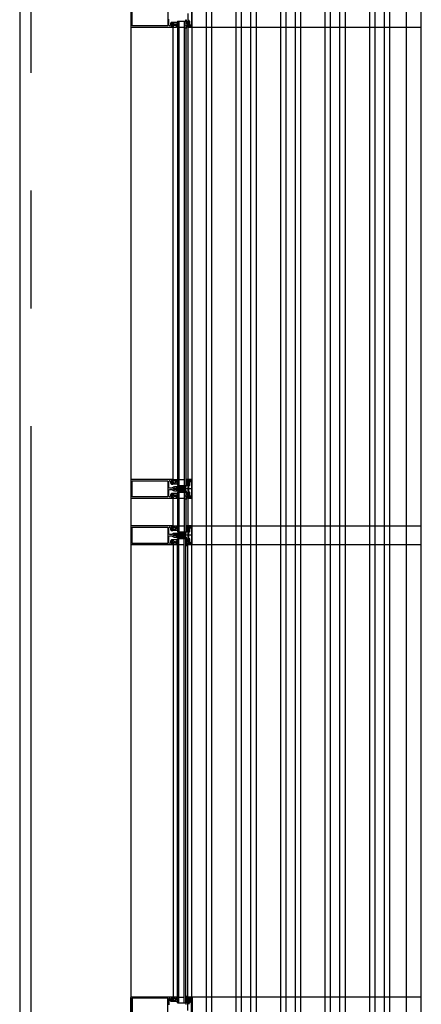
# Model space of a CAD drawing. Header units: millimetres. Extents: x -3528 to 120637, y -25886 to 25397.
# Tile 9 of 20: x 114095 to 115178, y -17809 to -15157. Entities that reach past the tile are written whole.
import ezdxf

# ---------------------------------------------------------------- set-up
doc = ezdxf.new("R2010")
doc.units = ezdxf.units.MM
doc.header["$LTSCALE"] = 50
doc.header["$MEASUREMENT"] = 0
doc.linetypes.add('CENTER', pattern=[50.8, 31.75, -6.35, 6.35, -6.35])
doc.layers.get('0').update_dxf_attribs({"linetype": 'CONTINUOUS'})
for name, color, linetype in [('AL31----_BUITENKOZIJN', 1, 'CONTINUOUS'), ('AL31----_BUITENKOZIJN_MERKCODE', 1, 'CONTINUOUS'), ('AL67----_ZONWERING', 2, 'CONTINUOUS'), ('BL$7----_STRAMIEN', 8, 'CONTINUOUS')]:
    doc.layers.add(name, color=color, linetype=linetype)
doc.styles.add('02_100', font='B-GBP.shx', dxfattribs={"height": 250})
doc.styles.get("Standard").update_dxf_attribs({"font": 'arial.ttf'})

# ---------------------------------------------------------------- blocks, each defined once
blk = doc.blocks.new('204507')
at = {"color": 0, "linetype": 'ByBlock', "lineweight": -2}
blk.add_lwpolyline([(0, 0.15), (0, 9.6), (-0.2, 9.8), (-1.49, 9.8), (-1.96, 9.69), (-4.07, 8.75), (-4.5, 8.8), (-4.59, 8.96), (-3.96, 9.52), (-3.46, 9.68), (-2.7, 9.87), (-2.18, 9.97), (-1.17, 10.08), (-0.67, 10.09), (-0.07, 10.67), (-0.08, 10.81), (-0.63, 10.99), (-1.28, 10.98), (-1.8, 10.95), (-2.32, 10.89), (-4.11, 10.49), (-4.8, 10.24), (-6.58, 10.06), (-7.04, 10.85), (-7.35, 11), (-7.56, 10.85), (-8.04, 10.02), (-8.46, 9.81), (-8.75, 10.02), (-9.24, 10.85), (-9.56, 11), (-9.77, 10.83), (-10.24, 10.02), (-10.68, 9.81), (-10.97, 10.02), (-11.45, 10.85), (-11.76, 11), (-11.97, 10.85), (-12.4, 10.11), (-12.4, 0.15), (-10.4, 0.15), (-9.84, 0.3), (-9.58, 0.2), (-9.5, 0), (-9.5, -1.6), (-10.3, -1.6), (-10.3, -1.9), (-8.87, -3.33), (-8.27, -3.6), (-4.12, -3.6), (-3.51, -3.31), (-2.1, -1.9), (-2.1, -1.600001), (-2.9, -1.600001), (-2.9, 0), (-2.77, 0.25), (-2.56, 0.3), (-2, 0.15), (0, 0.15), (0, 9.6), (-0.2, 9.8), (-1.49, 9.8), (-1.96, 9.69), (-4.07, 8.75), (-4.5, 8.8), (-4.59, 8.96), (-3.96, 9.52), (-3.46, 9.68), (-2.7, 9.87), (-2.18, 9.97), (-1.17, 10.08), (-0.67, 10.09), (-0.07, 10.67), (-0.08, 10.81), (-0.63, 10.99), (-1.28, 10.98), (-1.8, 10.95), (-2.32, 10.89), (-4.11, 10.49), (-4.8, 10.24), (-6.58, 10.06), (-7.04, 10.85), (-7.35, 11), (-7.56, 10.85), (-8.04, 10.02), (-8.46, 9.81), (-8.75, 10.02), (-9.24, 10.85), (-9.56, 11), (-9.77, 10.83), (-10.24, 10.02), (-10.68, 9.81), (-10.97, 10.02), (-11.45, 10.85), (-11.76, 11), (-11.97, 10.85), (-12.4, 10.11), (-12.4, 0.15), (-10.4, 0.15), (-9.84, 0.3), (-9.58, 0.2), (-9.5, 0), (-9.5, -1.6), (-10.3, -1.6), (-10.3, -1.9), (-8.87, -3.33), (-8.27, -3.6), (-4.12, -3.6), (-3.51, -3.31), (-2.1, -1.9), (-2.1, -1.600001), (-2.9, -1.600001), (-2.9, 0), (-2.77, 0.25), (-2.56, 0.3), (-2, 0.15), (0, 0.15)], dxfattribs=at)
for points in [[(-8.45, 3.599999), (-8.45, 6.3), (-7.45, 7.3), (-4.95, 7.3), (-3.95, 6.3), (-3.95, 3.599999), (-4.54, 2.19), (-5.95, 1.6), (-6.45, 1.6), (-7.86, 2.19)], [(-4.2, -0.500001), (-4.2, -2.180001), (-4.67, -2.6), (-7.73, -2.6), (-4.67, -2.6), (-7.73, -2.6), (-8.2, -2.180001), (-8.2, -0.500001), (-8.2, -2.180001), (-8.2, -0.500001), (-7.73, 0), (-4.7, 0)]]:
    blk.add_lwpolyline(points, close=True, dxfattribs=at)
at = {"color": 0, "linetype": 'ByBlock', "lineweight": -2, "flags": 3}
blk.add_attdef('GRUPPE', (0, 0), '', height=1, dxfattribs=at)
blk = doc.blocks.new('204772')
at = {"color": 0, "linetype": 'ByBlock', "lineweight": -2}
for points in [[(0.3, 0.3), (0.29, -1.63), (-0.04, -1.87), (-0.6, -1.72), (-4.88, -1.72), (-5.34, -2.22), (-5.36, -3.57), (-6.35, -4.71), (-6.85, -4.87), (-8.62, -5.22), (-9.12, -5.26), (-9.52, -5.45), (-9.69, -5.87), (-9.61, -6.12), (-9.49, -6.17), (-9.1, -6.16), (-8.37, -6.16), (-7.64, -6.08), (-6.93, -5.94), (-6.23, -5.73), (-5.55, -5.45), (-4.9, -5.12), (-4.28, -4.72), (-3.7, -4.27), (-2.68, -3.63), (-1.5, -4.52), (-1.12, -5.92), (-1.01, -6.07), (-0.84, -6.12), (-0.62, -6.03), (-0.58, -5.98), (-0.03, -5.03), (0, -4.99), (0.16, -4.92), (0.32, -4.98), (0.36, -5.03), (0.93, -6), (0.97, -6.05), (1.15, -6.12), (1.38, -6.03), (1.42, -5.98), (1.97, -5.03), (2, -4.99), (2.16, -4.92), (2.32, -4.98), (2.36, -5.03), (2.93, -6), (2.97, -6.05), (3.15, -6.12), (3.38, -6.03), (3.42, -5.98), (3.97, -5.03), (4, -4.99), (4.16, -4.92), (4.32, -4.98), (4.36, -5.03), (4.93, -6), (4.97, -6.05), (5.16, -6.12), (5.34, -6.07), (5.45, -5.92), (5.83, -4.52), (7.01, -3.63), (8.03, -4.27), (8.61, -4.72), (9.22, -5.12), (9.75, -5.38), (10.73, -5.73), (11.75, -5.98), (12.27, -6.06), (12.79, -6.11), (13.43, -6.16), (13.82, -6.17), (13.94, -6.12), (14.02, -5.87), (13.85, -5.45), (12.14, -5.04), (10.33, -4.52), (10.19, -4.41), (10.15, -4.37), (10.1, -4.33), (9.67, -3.39), (9.66, -1.99), (9.36, -1.7), (7.2, -1.72), (6.64, -1.87), (6.4, -1.8), (6.3, -1.57), (6.3, 0.3), (7.1, 0.3), (7.1, 0.6), (5.69, 1.51), (5, 1.8), (1.53, 1.8), (0.93, 1.53), (-0.5, 0.6), (-0.5, 0.3)], [(2.07, -1.8), (4.5, -1.8), (5, -1.3), (4.99, 0.38), (4.53, 0.8), (2.07, 0.8), (1.61, 0.38), (1.6, -1.3)]]:
    blk.add_lwpolyline(points, close=True, dxfattribs=at)
at = {"color": 0, "linetype": 'ByBlock', "lineweight": -2, "flags": 3}
blk.add_attdef('GRUPPE', (0, 0), '', height=1, dxfattribs=at)
blk = doc.blocks.new('204602')
at = {"color": 0, "linetype": 'ByBlock', "lineweight": -2}
for points in [[(3, 1.8), (3, 16.05), (2.69, 16.88), (1.67, 17.3), (0.87, 16.94), (0.5, 15.91), (0.91, 15.12), (1.36, 14.83), (1.5, 14.53), (1.5, 10.72), (1.21, 10.09), (-1.3, 7.59), (-2.7, 7.59), (-5.21, 10.09), (-5.5, 10.72), (-5.5, 14.53), (-5.36, 14.83), (-4.91, 15.12), (-4.5, 15.91), (-4.86, 16.94), (-5.68, 17.3), (-6.69, 16.88), (-7, 16.05), (-7, 1.8), (-5.06, 1.8), (-4.06, 1.3), (-3.71, 0.3), (-3.76, -0.83), (-3.83, -2.89), (-3.84, -4.46), (-4.02, -4.7), (-3.84, -4.94), (-3.82, -6.44), (-3.74, -8.19), (-3.68, -8.91), (-3.42, -9.54), (-2.63, -10.41), (-2, -10.7), (-1.37, -10.41), (-0.58, -9.54), (-0.32, -8.91), (-0.26, -8.19), (-0.18, -6.44), (-0.16, -4.94), (0.02, -4.7), (-0.16, -4.46), (-0.17, -2.89), (-0.24, -0.83), (-0.29, 0.3), (0.16, 1.41), (1.06, 1.8)], [(-5, 3.6), (-5.5, 4.1), (-5.5, 7.06), (-5.29, 7.47), (-4.96, 7.56), (-4.65, 7.42), (-3.72, 6.49), (-2, 5.79), (-0.28, 6.49), (0.65, 7.42), (1.08, 7.56), (1.5, 7.06), (1.5, 4.1), (1, 3.6), (-0.47, 3.6), (-1.85, 2.81), (-3.53, 3.6)]]:
    blk.add_lwpolyline(points, close=True, dxfattribs=at)
blk.add_lwpolyline([(-3.17, 0.5), (-2, 1.8), (-0.96, 1.09), (-0.76, -0.68), (-0.74, -1.28), (-0.69, -3.06), (-0.69, -4.54), (-0.72, -5.73), (-0.74, -6.33), (-0.75, -6.62), (-0.77, -7.22), (-1.17, -9.12), (-2, -9.5), (-2.83, -9.12), (-3.23, -7.22), (-3.25, -6.62), (-3.26, -6.33), (-3.28, -5.73), (-3.31, -4.54), (-3.31, -3.06), (-3.29, -2.17), (-3.27, -1.57), (-3.26, -1.28), (-3.24, -0.68), (-3.17, 0.5)], dxfattribs=at)
at = {"color": 0, "linetype": 'ByBlock', "lineweight": -2, "flags": 3}
blk.add_attdef('GRUPPE', (0, 0), '', height=1, dxfattribs=at)

msp = doc.modelspace()

# ---------------------------------------------------------------- linework, layer by layer
at = {"layer": 'AL31----_BUITENKOZIJN'}
for p, q in [((114395, -5050.4), (114395, -19945.8)), ((114558.7, -15128.2), (114558.7, -15174.6)), ((114560, -15175.4), (114560, -15127.4)), ((114520.3, -15160.4), (114543.3, -15160.4)), ((114520.3, -15160.4), (114520.3, -16411.5)), ((114524.3, -15160.4), (114524.3, -16411.5)), ((114538.3, -15160.4), (114538.3, -16411.5)), ((114543.3, -15160.4), (114543.3, -16411.7)), ((114557.3, -15171.1), (114556.5, -15171.1)), ((114556.5, -15171.1), (114556.5, -15174.6)), ((114557.8, -15171.6), (114557.3, -15171.1)), ((114557.8, -15174.6), (114557.8, -15171.6)), ((114508.5, -16395.4), (114508.5, -15176.4)), ((114524.3, -15176.4), (114538.3, -15176.4)), ((114551.6, -15174.1), (114548, -15175.3)), ((114548, -15175.3), (114548, -15176.4)), ((114548, -15176.4), (114559, -15176.4)), ((114548, -15176.4), (114548, -16395.4)), ((114553, -15174.9), (114551.6, -15174.1)), ((114554.5, -15174.9), (114553, -15174.9)), ((114554.5, -15175.1), (114554.5, -15174.9)), ((114556, -15175.1), (114554.5, -15175.1)), ((114556.5, -15174.6), (114556, -15175.1)), ((114558.3, -15175.1), (114557.8, -15174.6)), ((114558.7, -15174.6), (114558.2, -15175.1)), ((114558.2, -15175.1), (114558.3, -15175.1)), ((114559, -15176.4), (114560, -15175.4)), ((114520.3, -16411.5), (114543.3, -16411.5)), ((114524.3, -16395.5), (114538.3, -16395.5)), ((114548, -16395.4), (114548, -16396.5)), ((114559, -16395.4), (114548, -16395.4)), ((114548, -16396.5), (114551.6, -16397.7)), ((114551.6, -16397.7), (114553, -16396.9)), ((114553, -16396.9), (114554.5, -16396.9)), ((114554.5, -16396.9), (114554.5, -16396.7)), ((114554.5, -16396.7), (114556, -16396.7)), ((114556, -16396.7), (114556.5, -16397.2)), ((114556.5, -16397.2), (114556.5, -16400.7)), ((114556.5, -16400.7), (114557.3, -16400.7)), ((114557.3, -16400.7), (114557.8, -16400.2)), ((114557.8, -16397.2), (114558.3, -16396.7)), ((114557.8, -16400.2), (114557.8, -16397.2)), ((114558.2, -16396.7), (114558.7, -16397.2)), ((114558.3, -16396.7), (114558.2, -16396.7)), ((114558.7, -16397.2), (114558.7, -16443.6)), ((114560, -16396.4), (114559, -16395.4)), ((114560, -16444.4), (114560, -16396.4)), ((114560.6, -16420.4), (114513.8, -16420.4)), ((114520.2, -16429.4), (114543.3, -16429.4)), ((114520.2, -16429.4), (114520.2, -16536.5)), ((114524.2, -16429.4), (114524.2, -16536.5)), ((114538.2, -16429.4), (114538.2, -16536.5)), ((114543.2, -16429.4), (114543.2, -16536.5)), ((114551.6, -16443.1), (114548, -16444.3)), ((114548, -16444.3), (114548, -16445.4)), ((114553, -16443.9), (114551.6, -16443.1)), ((114554.5, -16443.9), (114553, -16443.9)), ((114554.5, -16444.1), (114554.5, -16443.9)), ((114556, -16444.1), (114554.5, -16444.1)), ((114556.5, -16443.6), (114556, -16444.1)), ((114557.3, -16440.1), (114556.5, -16440.1)), ((114556.5, -16440.1), (114556.5, -16443.6)), ((114557.8, -16440.6), (114557.3, -16440.1)), ((114557.8, -16443.6), (114557.8, -16440.6)), ((114558.3, -16444.1), (114557.8, -16443.6)), ((114558.7, -16443.6), (114558.2, -16444.1)), ((114558.2, -16444.1), (114558.3, -16444.1)), ((114559, -16445.4), (114560, -16444.4)), ((114508.5, -16520.4), (114508.5, -16445.4)), ((114524.3, -16445.4), (114538.3, -16445.4)), ((114548, -16445.4), (114559, -16445.4)), ((114548, -16445.4), (114548, -16520.4)), ((114524.3, -16520.5), (114538.3, -16520.5)), ((114548, -16520.4), (114548, -16521.5)), ((114559, -16520.4), (114548, -16520.4)), ((114548, -16521.5), (114551.6, -16522.7)), ((114551.6, -16522.7), (114553, -16521.9)), ((114553, -16521.9), (114554.5, -16521.9)), ((114554.5, -16521.9), (114554.5, -16521.7)), ((114554.5, -16521.7), (114556, -16521.7)), ((114556, -16521.7), (114556.5, -16522.2)), ((114556.5, -16522.2), (114556.5, -16525.7)), ((114557.8, -16522.2), (114558.3, -16521.7)), ((114557.8, -16525.2), (114557.8, -16522.2)), ((114558.2, -16521.7), (114558.7, -16522.2)), ((114558.3, -16521.7), (114558.2, -16521.7)), ((114558.7, -16522.2), (114558.7, -16568.6)), ((114560, -16521.4), (114559, -16520.4)), ((114560, -16569.4), (114560, -16521.4)), ((114560.6, -16545.4), (114513.8, -16545.4)), ((114520.3, -16536.5), (114543.3, -16536.5)), ((114556.5, -16525.7), (114557.3, -16525.7)), ((114557.3, -16525.7), (114557.8, -16525.2)), ((114508.5, -16571.6), (114508.5, -17789.3)), ((114520.3, -16554.4), (114543.3, -16554.4)), ((114520.3, -17805.4), (114520.3, -16554.4)), ((114524.3, -17805.4), (114524.3, -16554.4)), ((114524.3, -16570.4), (114538.3, -16570.4)), ((114538.3, -17805.4), (114538.3, -16554.4)), ((114543.3, -17805.4), (114543.3, -16554.4)), ((114551.6, -16568.1), (114548, -16569.3)), ((114548, -16569.3), (114548, -16570.4)), ((114548, -16570.4), (114559, -16570.4)), ((114548, -17789.3), (114548, -16571.5)), ((114553, -16568.9), (114551.6, -16568.1)), ((114554.5, -16568.9), (114553, -16568.9)), ((114554.5, -16569.1), (114554.5, -16568.9)), ((114556, -16569.1), (114554.5, -16569.1)), ((114556.5, -16568.6), (114556, -16569.1)), ((114557.3, -16565.1), (114556.5, -16565.1)), ((114556.5, -16565.1), (114556.5, -16568.6)), ((114557.8, -16565.6), (114557.3, -16565.1)), ((114557.8, -16568.6), (114557.8, -16565.6)), ((114558.3, -16569.1), (114557.8, -16568.6)), ((114558.7, -16568.6), (114558.2, -16569.1)), ((114558.2, -16569.1), (114558.3, -16569.1)), ((114559, -16570.4), (114560, -16569.4)), ((114524.3, -17789.4), (114538.3, -17789.4)), ((114548, -17790.4), (114548, -17789.3)), ((114548, -17789.3), (114559, -17789.3)), ((114551.6, -17791.6), (114548, -17790.4)), ((114553, -17790.8), (114551.6, -17791.6)), ((114554.5, -17790.8), (114553, -17790.8)), ((114554.5, -17790.6), (114554.5, -17790.8)), ((114556, -17790.6), (114554.5, -17790.6)), ((114556.5, -17791.1), (114556, -17790.6)), ((114556.5, -17794.6), (114556.5, -17791.1)), ((114557.3, -17794.6), (114556.5, -17794.6)), ((114557.8, -17794.1), (114557.3, -17794.6)), ((114558.3, -17790.6), (114557.8, -17791.1)), ((114557.8, -17791.1), (114557.8, -17794.1)), ((114558.2, -17790.6), (114558.3, -17790.6)), ((114558.7, -17791.1), (114558.2, -17790.6)), ((114558.7, -17837.5), (114558.7, -17791.1)), ((114559, -17789.3), (114560, -17790.3)), ((114560, -17790.3), (114560, -17838.3)), ((114520.3, -17805.4), (114543.3, -17805.4))]:
    msp.add_line(p, q, dxfattribs=at)
for points in [[(114095, -13860.4), (114095, -13860.4), (114095, -19105.6)], [(114395, -15127.8), (114395, -15174.9), (114395.4, -15176), (114396.5, -15176.4), (114508.4, -15176.4), (114508.4, -15174.5), (114507.6, -15173.7), (114507.1, -15173.7), (114507.1, -15174.9), (114504.4, -15174.9), (114504.4, -15170.5), (114504.2, -15170.2), (114504.4, -15170), (114504.4, -15165.5), (114507.1, -15165.5), (114507.1, -15166.7), (114507.6, -15166.7), (114508.4, -15165.9), (114508.4, -15164.5), (114507.9, -15164), (114504, -15164), (114503.1, -15164.5), (114501.5, -15167.3), (114501.4, -15167.7), (114501.4, -15171.3), (114500.8, -15172.8), (114499.5, -15173.3), (114499.5, -15173.3), (114498.1, -15172.8), (114497.5, -15171.4), (114497.5, -15155.4)], [(114398, -15129.5), (114494.4, -15129.5), (114494.4, -15173.3), (114398, -15173.3), (114398, -15129.5)], [(114548, -15139.7), (114548, -15163.1), (114548.8, -15163.9), (114549.4, -15163.9), (114549.4, -15162.7), (114552, -15162.7), (114552, -15171.1), (114551, -15172.1), (114549.4, -15172.1), (114549.4, -15170.9), (114548.8, -15170.9), (114548, -15171.7), (114548, -15174.9), (114551.8, -15173.9), (114551.9, -15173.9), (114552.3, -15174), (114552.7, -15174.7), (114553.1, -15174.9), (114554.7, -15173.9), (114553.7, -15173.2), (114555.4, -15172.3), (114555.5, -15171.9), (114555.4, -15171.6), (114555, -15171.4), (114554.5, -15171.4), (114554, -15170.9), (114554, -15162.2), (114553.6, -15161.1), (114552.5, -15160.7), (114551.7, -15160.7), (114551.2, -15160.2), (114551.2, -15156.7)], [(114559, -15176.4), (114559, -16395.4)], [(114516.1, -16422.9), (114515.8, -16422.4), (114514.6, -16422.4), (114514.3, -16422.9), (114514, -16422.4), (114512.8, -16422.4), (114512.5, -16422.9), (114512.2, -16422.4), (114512, -16422.4), (114510.1, -16421.3), (114509.6, -16420.4), (114510.1, -16419.6), (114512, -16418.4), (114513.1, -16418.4), (114513.4, -16417.9), (114513.7, -16418.4), (114514.9, -16418.4), (114515.2, -16417.9), (114515.5, -16418.4), (114516.7, -16418.4), (114517, -16417.9), (114517.3, -16418.4), (114518.5, -16418.4), (114518.8, -16417.9), (114519.1, -16418.4), (114520.3, -16418.4), (114520.6, -16417.9), (114520.9, -16418.4), (114522.1, -16418.4), (114522.4, -16417.9), (114522.7, -16418.4), (114523.9, -16418.4), (114524.2, -16417.9), (114524.5, -16418.4), (114525.7, -16418.4), (114526, -16417.9), (114526.6, -16417.9), (114527.9, -16416.7), (114526.6, -16415.4), (114512.6, -16415.4), (114511.3, -16415.6), (114510.1, -16416.1), (114506.8, -16418), (114505.3, -16418.4), (114499.5, -16418.4), (114498, -16417.7), (114497.5, -16416.4), (114497.5, -16400.5), (114498.1, -16399.1), (114499.5, -16398.5), (114499.4, -16398.5), (114500.7, -16399.1), (114501.4, -16400.4), (114501.4, -16404.2), (114501.5, -16404.6), (114503.1, -16407.3), (114504, -16407.8), (114507.9, -16407.8), (114508.4, -16407.3), (114508.4, -16405.9), (114507.6, -16405.1), (114507.1, -16405.1), (114507.1, -16406.3), (114504.4, -16406.3), (114504.4, -16401.9), (114504.2, -16401.6), (114504.4, -16401.4), (114504.4, -16396.9), (114507.1, -16396.9), (114507.1, -16398.1), (114507.6, -16398.1), (114508.4, -16397.3), (114508.4, -16395.4), (114396.5, -16395.4), (114395.5, -16395.8), (114395, -16396.8)], [(114395, -16396.8), (114395, -16443.9), (114395.4, -16445), (114396.5, -16445.4), (114508.4, -16445.4), (114508.4, -16443.5), (114507.6, -16442.7), (114507.1, -16442.7), (114507.1, -16443.9), (114504.4, -16443.9), (114504.4, -16439.5), (114504.2, -16439.2), (114504.4, -16439), (114504.4, -16434.5), (114507.1, -16434.5), (114507.1, -16435.7), (114507.6, -16435.7), (114508.4, -16434.9), (114508.4, -16433.5), (114507.9, -16433), (114504, -16433), (114503.1, -16433.5), (114501.5, -16436.3), (114501.4, -16436.7), (114501.4, -16440.3), (114500.8, -16441.8), (114499.5, -16442.3), (114499.5, -16442.3), (114498.1, -16441.8), (114497.5, -16440.4), (114497.5, -16424.4), (114498.2, -16422.9), (114499.5, -16422.4), (114505.3, -16422.4), (114506.8, -16422.8), (114510.1, -16424.8), (114511.3, -16425.3), (114512.6, -16425.4), (114526.6, -16425.4), (114527.9, -16424.3), (114526.9, -16423), (114526.6, -16422.4), (114525.4, -16422.4), (114525.1, -16422.9), (114524.8, -16422.4), (114523.6, -16422.4), (114523.3, -16422.9), (114523, -16422.4), (114521.8, -16422.4), (114521.5, -16422.9), (114521.5, -16422.9), (114521.2, -16422.4), (114520, -16422.4), (114519.7, -16422.9), (114519.4, -16422.4), (114518.2, -16422.4), (114517.9, -16422.9), (114517.6, -16422.4), (114516.4, -16422.4), (114516.1, -16422.9)], [(114398, -16398.5), (114494.4, -16398.5), (114494.4, -16442.3), (114398, -16442.3), (114398, -16398.5)], [(114559, -16445.4), (114559, -16520.4)], [(114516.1, -16547.9), (114515.8, -16547.4), (114514.6, -16547.4), (114514.3, -16547.9), (114514, -16547.4), (114512.8, -16547.4), (114512.5, -16547.9), (114512.2, -16547.4), (114512, -16547.4), (114510.1, -16546.3), (114509.6, -16545.4), (114510.1, -16544.6), (114512, -16543.4), (114513.1, -16543.4), (114513.4, -16542.9), (114513.7, -16543.4), (114514.9, -16543.4), (114515.2, -16542.9), (114515.5, -16543.4), (114516.7, -16543.4), (114517, -16542.9), (114517.3, -16543.4), (114518.5, -16543.4), (114518.8, -16542.9), (114519.1, -16543.4), (114520.3, -16543.4), (114520.6, -16542.9), (114520.9, -16543.4), (114522.1, -16543.4), (114522.4, -16542.9), (114522.7, -16543.4), (114523.9, -16543.4), (114524.2, -16542.9), (114524.5, -16543.4), (114525.7, -16543.4), (114526, -16542.9), (114526.6, -16542.9), (114527.9, -16541.7), (114526.6, -16540.4), (114512.6, -16540.4), (114511.3, -16540.6), (114510.1, -16541.1), (114506.8, -16543), (114505.3, -16543.4), (114499.5, -16543.4), (114498, -16542.7), (114497.5, -16541.4), (114497.5, -16525.5), (114498.1, -16524.1), (114499.5, -16523.5), (114499.4, -16523.5), (114500.7, -16524.1), (114501.4, -16525.4), (114501.4, -16529.2), (114501.5, -16529.6), (114503.1, -16532.3), (114504, -16532.8), (114507.9, -16532.8), (114508.4, -16532.3), (114508.4, -16530.9), (114507.6, -16530.1), (114507.1, -16530.1), (114507.1, -16531.3), (114504.4, -16531.3), (114504.4, -16526.9), (114504.2, -16526.6), (114504.4, -16526.4), (114504.4, -16521.9), (114507.1, -16521.9), (114507.1, -16523.1), (114507.6, -16523.1), (114508.4, -16522.3), (114508.4, -16520.4), (114396.5, -16520.4), (114395.5, -16520.8), (114395, -16521.8)], [(114395, -16521.8), (114395, -16568.9), (114395.4, -16570), (114396.5, -16570.4), (114508.4, -16570.4), (114508.4, -16568.5), (114507.6, -16567.7), (114507.1, -16567.7), (114507.1, -16568.9), (114504.4, -16568.9), (114504.4, -16564.5), (114504.2, -16564.2), (114504.4, -16564), (114504.4, -16559.5), (114507.1, -16559.5), (114507.1, -16560.7), (114507.6, -16560.7), (114508.4, -16559.9), (114508.4, -16558.5), (114507.9, -16558), (114504, -16558), (114503.1, -16558.5), (114501.5, -16561.3), (114501.4, -16561.7), (114501.4, -16565.3), (114500.8, -16566.8), (114499.5, -16567.3), (114499.5, -16567.3), (114498.1, -16566.8), (114497.5, -16565.4), (114497.5, -16549.4), (114498.2, -16547.9), (114499.5, -16547.4), (114505.3, -16547.4), (114506.8, -16547.8), (114510.1, -16549.8), (114511.3, -16550.3), (114512.6, -16550.4), (114526.6, -16550.4), (114527.9, -16549.3), (114526.9, -16548), (114526.6, -16547.4), (114525.4, -16547.4), (114525.1, -16547.9), (114524.8, -16547.4), (114523.6, -16547.4), (114523.3, -16547.9), (114523, -16547.4), (114521.8, -16547.4), (114521.5, -16547.9), (114521.5, -16547.9), (114521.2, -16547.4), (114520, -16547.4), (114519.7, -16547.9), (114519.4, -16547.4), (114518.2, -16547.4), (114517.9, -16547.9), (114517.6, -16547.4), (114516.4, -16547.4), (114516.1, -16547.9)], [(114398, -16523.5), (114494.4, -16523.5), (114494.4, -16567.3), (114398, -16567.3), (114398, -16523.5)], [(114559, -17789.3), (114559, -16571.2)], [(114395, -17837.9), (114395, -17790.8), (114395.4, -17789.7), (114396.5, -17789.3), (114508.4, -17789.3), (114508.4, -17791.2), (114507.6, -17792), (114507.1, -17792), (114507.1, -17790.8), (114504.4, -17790.8), (114504.4, -17795.2), (114504.2, -17795.5), (114504.4, -17795.7), (114504.4, -17800.2), (114507.1, -17800.2), (114507.1, -17799), (114507.6, -17799), (114508.4, -17799.8), (114508.4, -17801.2), (114507.9, -17801.7), (114504, -17801.7), (114503.1, -17801.2), (114501.5, -17798.5), (114501.4, -17798), (114501.4, -17794.4), (114500.8, -17793), (114499.5, -17792.4), (114499.5, -17792.4), (114498.1, -17792.9), (114497.5, -17794.3), (114497.5, -17810.3)], [(114398, -17836.2), (114494.4, -17836.2), (114494.4, -17792.4), (114398, -17792.4), (114398, -17836.2)], [(114548, -17826), (114548, -17802.6), (114548.8, -17801.8), (114549.4, -17801.8), (114549.4, -17803), (114552, -17803), (114552, -17794.6), (114551, -17793.6), (114549.4, -17793.6), (114549.4, -17794.8), (114548.8, -17794.8), (114548, -17794), (114548, -17790.8), (114551.8, -17791.8), (114551.9, -17791.9), (114552.3, -17791.7), (114552.7, -17791.1), (114553.1, -17790.9), (114554.7, -17791.9), (114553.7, -17792.5), (114555.4, -17793.5), (114555.5, -17793.9), (114555.4, -17794.2), (114555, -17794.3), (114554.5, -17794.3), (114554, -17794.8), (114554, -17803.5), (114553.6, -17804.6), (114552.5, -17805), (114551.7, -17805), (114551.2, -17805.5), (114551.2, -17809.1)]]:
    msp.add_lwpolyline(points, dxfattribs=at)
for points in [[(114547.6, -16403), (114547.6, -16405.4), (114548.1, -16405.9), (114549.8, -16405.9), (114550.2, -16405.4), (114550.2, -16403), (114549.8, -16402.5), (114548.1, -16402.5)], [(114548, -16396.9), (114548, -16400.1), (114548.8, -16400.9), (114549.4, -16400.9), (114549.4, -16399.7), (114551, -16399.7), (114552, -16400.7), (114552, -16409.1), (114549.4, -16409.1), (114549.4, -16407.9), (114548.8, -16407.9), (114548, -16408.7), (114548, -16432.1), (114548.8, -16432.9), (114549.4, -16432.9), (114549.4, -16431.7), (114552, -16431.7), (114552, -16440.1), (114551, -16441.1), (114549.4, -16441.1), (114549.4, -16439.9), (114548.8, -16439.9), (114548, -16440.7), (114548, -16443.9), (114551.8, -16442.9), (114551.9, -16442.9), (114552.3, -16443), (114552.7, -16443.7), (114553.1, -16443.9), (114554.7, -16442.9), (114553.7, -16442.2), (114555.4, -16441.3), (114555.5, -16440.9), (114555.4, -16440.6), (114555, -16440.4), (114554.5, -16440.4), (114554, -16439.9), (114554, -16431.2), (114553.6, -16430.1), (114552.5, -16429.7), (114551.7, -16429.7), (114551.2, -16429.2), (114551.2, -16425.7), (114551.2, -16425.5), (114551.2, -16425.3), (114551.2, -16425.2), (114551.2, -16411.6), (114551.7, -16411.1), (114552.5, -16411.1), (114553.6, -16410.7), (114554, -16409.6), (114554, -16400.9), (114554.5, -16400.4), (114555, -16400.4), (114555.3, -16400.3), (114555.5, -16399.9), (114555.3, -16399.5), (114553.7, -16398.6), (114554.8, -16398), (114553.2, -16396.9), (114552.7, -16397.1), (114552.3, -16397.8), (114551.9, -16397.9), (114551.8, -16397.9)], [(114548, -16521.9), (114548, -16525.1), (114548.8, -16525.9), (114549.4, -16525.9), (114549.4, -16524.7), (114551, -16524.7), (114552, -16525.7), (114552, -16534.1), (114549.4, -16534.1), (114549.4, -16532.9), (114548.8, -16532.9), (114548, -16533.7), (114548, -16557.1), (114548.8, -16557.9), (114549.4, -16557.9), (114549.4, -16556.7), (114552, -16556.7), (114552, -16565.1), (114551, -16566.1), (114549.4, -16566.1), (114549.4, -16564.9), (114548.8, -16564.9), (114548, -16565.7), (114548, -16568.9), (114551.8, -16567.9), (114551.9, -16567.9), (114552.3, -16568), (114552.7, -16568.7), (114553.1, -16568.9), (114554.7, -16567.9), (114553.7, -16567.2), (114555.4, -16566.3), (114555.5, -16565.9), (114555.4, -16565.6), (114555, -16565.4), (114554.5, -16565.4), (114554, -16564.9), (114554, -16556.2), (114553.6, -16555.1), (114552.5, -16554.7), (114551.7, -16554.7), (114551.2, -16554.2), (114551.2, -16550.7), (114551.2, -16550.5), (114551.2, -16550.3), (114551.2, -16550.2), (114551.2, -16536.6), (114551.7, -16536.1), (114552.5, -16536.1), (114553.6, -16535.7), (114554, -16534.6), (114554, -16525.9), (114554.5, -16525.4), (114555, -16525.4), (114555.3, -16525.3), (114555.5, -16524.9), (114555.3, -16524.5), (114553.7, -16523.6), (114554.8, -16523), (114553.2, -16521.9), (114552.7, -16522.1), (114552.3, -16522.8), (114551.9, -16522.9), (114551.8, -16522.9)], [(114547.6, -16528), (114547.6, -16530.4), (114548.1, -16530.9), (114549.8, -16530.9), (114550.2, -16530.4), (114550.2, -16528), (114549.8, -16527.5), (114548.1, -16527.5)]]:
    msp.add_lwpolyline(points, close=True, dxfattribs=at)
at = {"layer": 'AL67----_ZONWERING'}
for p, q in [((114598.5, -19965.4), (114598.5, -5005.3)), ((114613.2, -19965.4), (114613.2, -5005.3)), ((114679, -19965.4), (114679, -5005.3)), ((114693.5, -19965.4), (114693.5, -5005.3)), ((114718.5, -19965.4), (114718.5, -5005.3)), ((114733.2, -19965.4), (114733.2, -5005.3)), ((114799, -19965.4), (114799, -5005.3)), ((114813.5, -19965.4), (114813.5, -5005.3)), ((114838.5, -19965.4), (114838.5, -5005.3)), ((114853.2, -19965.4), (114853.2, -5005.3)), ((114919, -19965.4), (114919, -5005.3)), ((114933.5, -19965.4), (114933.5, -5005.3)), ((114958.5, -19965.4), (114958.5, -5005.3)), ((114973.2, -19965.4), (114973.2, -5005.3)), ((115039, -19965.4), (115039, -5005.3)), ((115053.5, -19965.4), (115053.5, -5005.3)), ((115078.5, -19965.4), (115078.5, -5005.3)), ((115093.2, -19965.4), (115093.2, -5005.3)), ((115138, -19965.4), (115138, -5005.3)), ((115178, -19965.4), (115178, -5005.3)), ((115178, -19965.4), (115178, -5005.3)), ((114560, -15176.4), (115178, -15176.4)), ((114560.6, -16520.4), (115178, -16520.4)), ((114560, -16570.4), (115178, -16570.4)), ((114560.6, -17789.3), (115178, -17789.3))]:
    msp.add_line(p, q, dxfattribs=at)
at = {"layer": 'BL$7----_STRAMIEN', "linetype": 'CENTER'}
msp.add_line((114125, 24388.1), (114125, -24827), dxfattribs=at)

# ---------------------------------------------------------------- block references
at = {"layer": 'AL31----_BUITENKOZIJN', "rotation": 270}
for name, p in [('204507', (114508.4, -15176.4)), ('204772', (114549.4, -16400.9)), ('204602', (114526.1, -16422.4)), ('204507', (114508.4, -16445.4)), ('204772', (114549.4, -16525.9)), ('204602', (114526.1, -16547.4)), ('204507', (114508.4, -16570.4)), ('204772', (114549.4, -17794.8))]:
    msp.add_blockref(name, p, dxfattribs=at)
at = {"layer": 'AL31----_BUITENKOZIJN', "xscale": -1, "rotation": 270}
for name, p in [('204772', (114549.4, -15170.9)), ('204507', (114508.4, -16395.4)), ('204772', (114549.4, -16439.9)), ('204507', (114508.4, -16520.4)), ('204772', (114549.4, -16564.9)), ('204507', (114508.4, -17789.3))]:
    msp.add_blockref(name, p, dxfattribs=at)

# ---------------------------------------------------------------- texts
at = {"layer": 'AL31----_BUITENKOZIJN_MERKCODE', "style": '02_100'}
msp.add_text('merk DD', height=160, rotation=90, dxfattribs=at).set_placement((114299.1, -18672.7))

doc.saveas('drawing.dxf')
